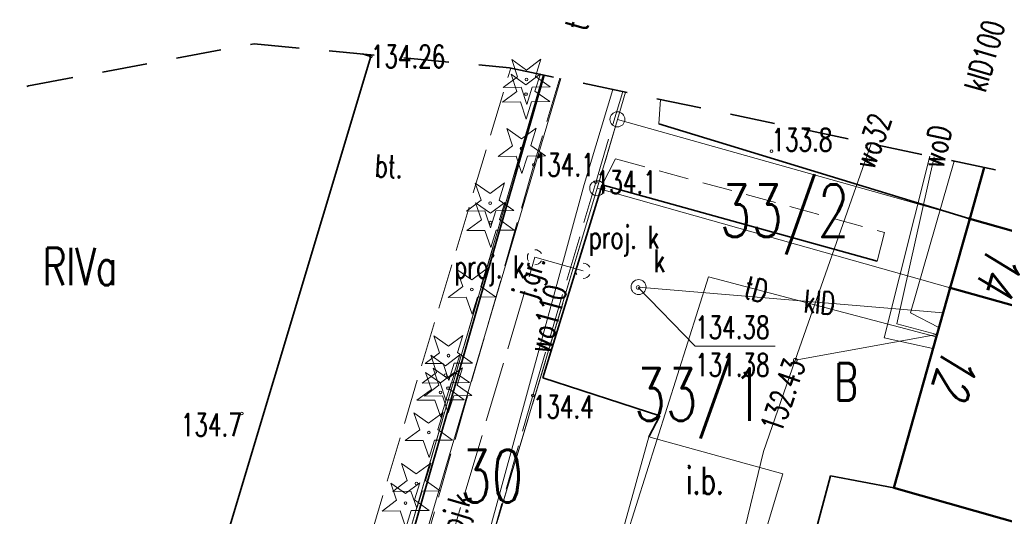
# Model space of a CAD drawing. Header units: metres. Extents: x 7471162 to 7473271, y 5962027 to 5964034.
# Tile 6 of 75: x 7471194 to 7471226, y 5963911 to 5963927. Entities that reach past the tile are written whole.
import ezdxf
from ezdxf.enums import TextEntityAlignment as Align

# ---------------------------------------------------------------- set-up
doc = ezdxf.new("R2010")
doc.units = ezdxf.units.M
doc.header["$MEASUREMENT"] = 0
for name, pattern in [('2_1', [0]), ('2_BUIB12_02', [0]), ('2_BUIB12_03', [0]), ('2_KTJZ01', [2, 1.5, -0.5]), ('2_KTOK02', [2.5, 1.5, -1]), ('2_KTOK05_01', [7.5, 7.5]), ('2_KTPL01', [2, 1.5, -0.5]), ('2_PTTL', [1.5, 1, -0.5]), ('3_EGBB01', [0]), ('4', [2.5, 1.5, -1]), ('4_1', [0]), ('4_SUPB_P_01', [2.5, 2, -0.5]), ('4_SUPE_01', [0]), ('4_SUPK_01', [0]), ('4_SUPK_P_01', [2.5, 2, -0.5]), ('4_SUPT_01', [0]), ('4_SUPW_01', [0]), ('GDE', [0]), ('GUK', [2, 1.5, -0.5])]:
    doc.linetypes.add(name, pattern=pattern)
doc.layers.get('0').update_dxf_attribs({"color": 250, "linetype": 'CONTINUOUS', "lineweight": 100})
for name, color, linetype, lineweight in [('BUIB_E_T_6', 7, 'CONTINUOUS', 18), ('BUIB_L_10', 7, '2_BUIB12_02', 25), ('Dzialki', 7, 'GDE', 18), ('EADTD_T_0_a', 214, 'CONTINUOUS', 25), ('EGBB_L_0', 34, '3_EGBB01', 50), ('Kontury', 90, 'GUK', 18), ('KTJZ_E_T_0', 7, 'CONTINUOUS', 15), ('KTJZ_L_0', 7, '2_KTJZ01', 18), ('KTOK_L_1', 7, '2_1', 18), ('KTOK_L_4', 7, '2_KTOK05_01', 35), ('KTPL_E_T_0', 7, 'CONTINUOUS', 15), ('KTPL_L_0', 7, '2_KTPL01', 18), ('LINIE_L_1', 90, '4', 35), ('Numery_dzialek', 7, 'CONTINUOUS', 18), ('Numery_konturow', 90, 'CONTINUOUS', 13), ('OBOP_T_0', 3, 'CONTINUOUS', 18), ('PTTL_L_4', 7, '2_PTTL', 18), ('Punkty', 7, 'CONTINUOUS', 18), ('RTPW_T_0', 7, 'CONTINUOUS', 15), ('RTPW_T_1', 7, 'CONTINUOUS', 15), ('SUPE_L_3', 1, '4_SUPE_01', 18), ('SUPK_E_T_1', 34, 'CONTINUOUS', 15), ('SUPK_L_1', 34, '4_SUPK_01', 18), ('SUPP_E_T_4', 34, 'CONTINUOUS', 15), ('SUPP_L_4', 34, '4_SUPK_P_01', 18), ('SUPS_E_T_4', 34, 'CONTINUOUS', 18), ('SUPS_T_4', 34, 'CONTINUOUS', 18), ('SUPT_E_T_0', 30, 'CONTINUOUS', 15), ('SUPT_L_0', 30, '4_SUPT_01', 18), ('SUPW_E_T_0', 5, 'CONTINUOUS', 15), ('SUPW_L_0', 5, '4_SUPW_01', 18), ('SUTK_T_0', 34, 'CONTINUOUS', 18), ('SUTW_T_0', 5, 'CONTINUOUS', 18), ('SUUK_E_T_9', 34, 'CONTINUOUS', 15), ('SUUK_T_2', 34, 'CONTINUOUS', 18)]:
    doc.layers.add(name, color=color, linetype=linetype, lineweight=lineweight)
doc.styles.get("Standard").update_dxf_attribs({"font": 'Simplex.SHX', "width": 0.75})

# ---------------------------------------------------------------- blocks, each defined once
blk = doc.blocks.new('GRT')
at = {"linetype": 'Continuous'}
blk.add_circle((0, 0), 0.25, dxfattribs=at)
blk = doc.blocks.new('GRO')
at = {"linetype": 'Continuous'}
blk.add_circle((0, 0), 0.045, dxfattribs=at)
blk = doc.blocks.new('2_OBOP01_01')
at = {"linetype": 'Continuous'}
for p, q in [((-0.3012, 0.09375), (-0.4937, 0.6621)), ((-0.4937, 0.6621), (-0.0039, 0.31545)), ((-0.0039, 0.31545), (0.4771, 0.67415)), ((0.4771, 0.67415), (0.2988, 0.1012)), ((-0.78225, -0.26495), (-0.3012, 0.09375)), ((0.2988, 0.1012), (0.7886, -0.24545)), ((-0.18225, -0.2575), (-0.78225, -0.26495)), ((0.01025, -0.82585), (-0.18225, -0.2575)), ((0.1886, -0.2529), (0.01025, -0.82585)), ((0.7886, -0.24545), (0.1886, -0.2529))]:
    blk.add_line(p, q, dxfattribs=at)
blk.add_circle((0, 0), 0.045, dxfattribs=at)
blk = doc.blocks.new('2_RTPW01')
at = {"linetype": 'Continuous'}
blk.add_circle((0, 0), 0.045, dxfattribs=at)
blk = doc.blocks.new('2_RTPW02')
at = {"linetype": 'Continuous'}
blk.add_circle((0, 0), 0.045, dxfattribs=at)
blk = doc.blocks.new('4_SUUS_P_05')
at = {"linetype": 'Continuous'}
for start, end in [(149.4064, 210.4809), (30.0857, 90.1805), (269.3333, 330.3412)]:
    blk.add_arc((0, 0), 0.25, start, end, dxfattribs=at)
blk = doc.blocks.new('4_SUPS01_05')
at = {"linetype": 'Continuous'}
blk.add_circle((0, 0), 0.0625, dxfattribs=at)
blk = doc.blocks.new('4_SUUS15_05')
at = {"linetype": 'Continuous'}
blk.add_circle((0, 0), 0.25, dxfattribs=at)

msp = doc.modelspace()

# ---------------------------------------------------------------- linework, layer by layer
at = {"layer": 'BUIB_L_10', "linetype": '2_BUIB12_03', "lineweight": 0}
for p, q in [((7471213.704, 5963910.337), (7471214.544, 5963913.367)), ((7471214.544, 5963913.367), (7471218.993, 5963912.137)), ((7471218.993, 5963912.137), (7471218.083, 5963909.117))]:
    msp.add_line(p, q, dxfattribs=at)
at = {"layer": 'Dzialki'}
for p, q in [((7471204.46, 5963902.89), (7471211.039, 5963925.4)), ((7471213.5, 5963923.92), (7471213.771, 5963924.826)), ((7471212.83, 5963921.63), (7471213.5, 5963923.92)), ((7471225.2, 5963920.62), (7471213.5, 5963923.92)), ((7471209.41, 5963910.21), (7471212.83, 5963921.63)), ((7471224.55, 5963918.32), (7471212.83, 5963921.63)), ((7471230.23, 5963919.19), (7471225.2, 5963920.62)), ((7471235.93, 5963915.11), (7471224.55, 5963918.32))]:
    msp.add_line(p, q, dxfattribs=at)
at = {"layer": 'EGBB_L_0', "linetype": '3_EGBB01'}
for p, q in [((7471225.204, 5963920.619), (7471225.682, 5963922.322)), ((7471224.55, 5963918.324), (7471225.204, 5963920.619)), ((7471225.204, 5963920.619), (7471230.234, 5963919.194)), ((7471222.683, 5963911.667), (7471224.55, 5963918.324)), ((7471224.55, 5963918.324), (7471235.933, 5963915.113)), ((7471234.052, 5963908.457), (7471222.683, 5963911.667))]:
    msp.add_line(p, q, dxfattribs=at)
at = {"layer": 'Kontury'}
for p, q in [((7471204.46, 5963902.89), (7471211.039, 5963925.4)), ((7471213.771, 5963924.826), (7471213.5, 5963923.92)), ((7471213.5, 5963923.92), (7471212.83, 5963921.63)), ((7471212.83, 5963921.63), (7471209.41, 5963910.21))]:
    msp.add_line(p, q, dxfattribs=at)
at = {"layer": 'KTJZ_L_0', "linetype": '2_KTJZ01'}
for p, q in [((7471211.583, 5963925.286), (7471210.725, 5963922.412)), ((7471212.783, 5963921.826), (7471213.676, 5963924.846)), ((7471210.725, 5963922.412), (7471205.034, 5963902.545)), ((7471210.69, 5963914.74), (7471212.783, 5963921.826)), ((7471207.054, 5963902.015), (7471210.69, 5963914.74))]:
    msp.add_line(p, q, dxfattribs=at)
at = {"layer": 'KTOK_L_1', "linetype": '2_KTOK02'}
msp.add_line((7471214.936, 5963924.581), (7471214.874, 5963923.766), dxfattribs=at)
at = {"layer": 'KTOK_L_4', "linetype": '2_KTOK05_01'}
for p, q in [((7471198.755, 5963904.146), (7471205.314, 5963926.012)), ((7471205.314, 5963926.012), (7471205.026, 5963926.095)), ((7471211.064, 5963925.394), (7471204.604, 5963902.868)), ((7471214.874, 5963923.766), (7471225.203, 5963920.616)), ((7471212.994, 5963921.74), (7471211.023, 5963915.329)), ((7471222.124, 5963919.203), (7471212.994, 5963921.74)), ((7471211.023, 5963915.329), (7471214.913, 5963914.061)), ((7471214.913, 5963914.061), (7471214.544, 5963913.367)), ((7471218.691, 5963904.983), (7471220.574, 5963912.076)), ((7471220.574, 5963912.076), (7471222.683, 5963911.667))]:
    msp.add_line(p, q, dxfattribs=at)
at = {"layer": 'KTPL_L_0', "linetype": '2_KTPL01'}
for p, q in [((7471205.314, 5963926.012), (7471198.755, 5963904.146)), ((7471205.026, 5963926.095), (7471205.314, 5963926.012)), ((7471205.278, 5963909.978), (7471209.956, 5963925.627))]:
    msp.add_line(p, q, dxfattribs=at)
at = {"layer": 'LINIE_L_1', "linetype": '4'}
for p, q in [((7471193.943, 5963925.035), (7471201.434, 5963926.432)), ((7471201.434, 5963926.432), (7471209.914, 5963925.636)), ((7471209.914, 5963925.636), (7471251.295, 5963916.939)), ((7471187.045, 5963921.942), (7471193.943, 5963925.035))]:
    msp.add_line(p, q, dxfattribs=at)
at = {"layer": 'PTTL_L_4', "linetype": '2_PTTL'}
for p, q in [((7471212.994, 5963921.74), (7471213.442, 5963922.606)), ((7471213.442, 5963922.606), (7471222.371, 5963920.163)), ((7471222.124, 5963919.203), (7471212.994, 5963921.74)), ((7471222.371, 5963920.163), (7471222.124, 5963919.203))]:
    msp.add_line(p, q, dxfattribs=at)
at = {"layer": 'SUPE_L_3', "linetype": '4_SUPE_01'}
for p, q in [((7471223.874, 5963922.702), (7471222.359, 5963916.66)), ((7471222.359, 5963916.66), (7471223.982, 5963916.3))]:
    msp.add_line(p, q, dxfattribs=at)
at = {"layer": 'SUPK_L_1', "linetype": '4_SUPK_01'}
for p, q in [((7471224.686, 5963922.532), (7471223.234, 5963917.493)), ((7471214.204, 5963918.346), (7471224.317, 5963917.493)), ((7471223.234, 5963917.493), (7471224.178, 5963916.999))]:
    msp.add_line(p, q, dxfattribs=at)
at = {"layer": 'SUPK_L_1', "linetype": '4_1'}
for p, q in [((7471223.234, 5963917.493), (7471224.686, 5963922.532)), ((7471214.204, 5963918.346), (7471224.317, 5963917.493)), ((7471224.178, 5963916.999), (7471223.234, 5963917.493))]:
    msp.add_line(p, q, dxfattribs=at)
at = {"layer": 'SUPP_L_4', "linetype": '4_SUPK_P_01'}
for p, q in [((7471204.173, 5963897.117), (7471210.759, 5963919.337)), ((7471210.759, 5963919.337), (7471212.365, 5963918.886))]:
    msp.add_line(p, q, dxfattribs=at)
at = {"layer": 'SUPP_L_4', "linetype": '4_SUPB_P_01'}
for p, q in [((7471204.173, 5963897.117), (7471210.759, 5963919.337)), ((7471210.759, 5963919.337), (7471212.365, 5963918.886))]:
    msp.add_line(p, q, dxfattribs=at)
at = {"layer": 'SUPT_L_0', "linetype": '4_SUPT_01'}
for p, q in [((7471204.824, 5963902.278), (7471211.617, 5963925.278)), ((7471209.942, 5963897.857), (7471216.523, 5963918.685)), ((7471216.523, 5963918.685), (7471224.091, 5963916.689))]:
    msp.add_line(p, q, dxfattribs=at)
at = {"layer": 'SUPW_L_0', "linetype": '4_SUPW_01'}
for p, q in [((7471212.394, 5963921.756), (7471213.353, 5963924.913)), ((7471219.41, 5963915.911), (7471221.929, 5963923.111)), ((7471224.022, 5963922.671), (7471222.784, 5963917.121)), ((7471207.094, 5963902.368), (7471212.394, 5963921.756)), ((7471222.784, 5963917.121), (7471224.114, 5963916.769)), ((7471219.41, 5963915.911), (7471224.113, 5963916.768)), ((7471218.351, 5963912.885), (7471219.41, 5963915.911)), ((7471215.195, 5963899.778), (7471218.351, 5963912.885))]:
    msp.add_line(p, q, dxfattribs=at)
at = {"layer": 'SUPW_L_0', "linetype": '4_1'}
for p, q in [((7471213.353, 5963924.913), (7471212.394, 5963921.756)), ((7471219.41, 5963915.911), (7471221.929, 5963923.111)), ((7471222.784, 5963917.121), (7471224.022, 5963922.671)), ((7471212.394, 5963921.756), (7471207.094, 5963902.368)), ((7471224.114, 5963916.769), (7471222.784, 5963917.121)), ((7471219.41, 5963915.911), (7471224.113, 5963916.768)), ((7471218.351, 5963912.885), (7471219.41, 5963915.911)), ((7471215.195, 5963899.778), (7471218.351, 5963912.885))]:
    msp.add_line(p, q, dxfattribs=at)
at = {"layer": 'SUTK_T_0', "linetype": 'Continuous'}
for p, q in [((7471214.19, 5963918.333), (7471216.079, 5963916.382)), ((7471216.079, 5963916.382), (7471218.739, 5963916.382))]:
    msp.add_line(p, q, dxfattribs=at)

# ---------------------------------------------------------------- block references
at = {"layer": 'OBOP_T_0'}
for p in [(7471210.484, 5963925.245), (7471210.464, 5963924.755), (7471210.321, 5963922.952), (7471209.274, 5963921.136), (7471209.284, 5963920.486), (7471208.664, 5963918.266), (7471207.894, 5963916.066), (7471207.794, 5963915.416), (7471207.874, 5963914.986), (7471207.624, 5963914.846), (7471207.234, 5963913.507), (7471206.824, 5963911.817), (7471206.464, 5963911.167)]:
    msp.add_blockref('2_OBOP01_01', p, dxfattribs=at)
at = {"layer": 'Punkty'}
for name, p in [('GRT', (7471213.5, 5963923.92)), ('GRT', (7471212.83, 5963921.63)), ('GRO', (7471225.2, 5963920.62)), ('GRO', (7471224.55, 5963918.32))]:
    msp.add_blockref(name, p, dxfattribs=at)
at = {"layer": 'RTPW_T_0'}
for p in [(7471218.616, 5963922.866), (7471210.72, 5963922.41), (7471212.78, 5963921.83), (7471210.69, 5963914.74), (7471201.026, 5963914.14)]:
    msp.add_blockref('2_RTPW01', p, dxfattribs=at)
at = {"layer": 'RTPW_T_1'}
msp.add_blockref('2_RTPW02', (7471205.31, 5963926.01), dxfattribs=at)
at = {"layer": 'SUPS_T_4'}
for p in [(7471210.759, 5963919.337), (7471212.365, 5963918.886)]:
    msp.add_blockref('4_SUUS_P_05', p, dxfattribs=at)
at = {"layer": 'SUTK_T_0'}
msp.add_blockref('4_SUPS01_05', (7471214.19, 5963918.333), dxfattribs=at)
at = {"layer": 'SUTW_T_0'}
msp.add_blockref('4_SUPS01_05', (7471219.41, 5963915.911), dxfattribs=at)
at = {"layer": 'SUUK_T_2'}
msp.add_blockref('4_SUUS15_05', (7471214.204, 5963918.346), dxfattribs=at)

# ---------------------------------------------------------------- texts
at = {"layer": 'BUIB_E_T_6', "width": 0.7}
msp.add_text('i.b.', height=0.9, dxfattribs=at).set_placement((7471215.773, 5963911.465))
at = {"layer": 'EADTD_T_0_a', "oblique": 15, "width": 0.7}
for s, rotation, p in [('14', 253.8541, (7471225.626, 5963919.113)), ('12', 253.3008, (7471224.149, 5963915.719))]:
    msp.add_text(s, height=1.25, rotation=rotation, dxfattribs=at).set_placement(p, align=Align.CENTER)
at = {"layer": 'KTJZ_E_T_0', "width": 0.7}
msp.add_text('j.gr.', height=0.75, rotation=73.4956, dxfattribs=at).set_placement((7471210.655, 5963918.657), align=Align.MIDDLE)
at = {"layer": 'KTPL_E_T_0', "width": 0.7}
msp.add_text('bt.', height=0.75, rotation=357.2186, dxfattribs=at).set_placement((7471205.914, 5963922.363), align=Align.MIDDLE)
at = {"layer": 'Numery_dzialek', "width": 0.7}
for s, p in [('33/2', (7471216.9, 5963921.76)), ('33/1', (7471214.06, 5963915.65)), ('30', (7471208.273, 5963912.939))]:
    msp.add_text(s, height=1.75, dxfattribs=at).set_placement(p, align=Align.TOP_LEFT)
at = {"layer": 'Numery_konturow', "width": 0.7}
for s, p in [('RIVa', (7471194.414, 5963918.404)), ('B', (7471220.702, 5963914.571))]:
    msp.add_text(s, height=1.25, dxfattribs=at).set_placement(p)
at = {"layer": 'RTPW_T_0', "width": 0.7}
msp.add_text('133.8', height=0.75, dxfattribs=at).set_placement((7471218.616, 5963922.866))
for p in [(7471210.72, 5963922.41), (7471212.78, 5963921.83)]:
    msp.add_text('134.1', height=0.75, dxfattribs=at).set_placement(p, align=Align.MIDDLE_LEFT)
msp.add_text('134.4', height=0.75, dxfattribs=at).set_placement((7471210.69, 5963914.74), align=Align.TOP_LEFT)
msp.add_text('134.7', height=0.75, dxfattribs=at).set_placement((7471201.026, 5963914.14), align=Align.TOP_RIGHT)
at = {"layer": 'RTPW_T_1', "width": 0.7}
msp.add_text('134.26', height=0.75, dxfattribs=at).set_placement((7471205.31, 5963926.01), align=Align.MIDDLE_LEFT)
at = {"layer": 'SUPK_E_T_1', "width": 0.7}
for s, rotation, p in [('klD100', 73.9219, (7471225.693, 5963926.027)), ('klD', 355.1796, (7471220.215, 5963917.839))]:
    msp.add_text(s, height=0.75, rotation=rotation, dxfattribs=at).set_placement(p, align=Align.MIDDLE)
at = {"layer": 'SUPP_E_T_4', "width": 0.7}
msp.add_text('proj.k', height=0.75, rotation=73.4187, dxfattribs=at).set_placement((7471208.133, 5963910.493), align=Align.MIDDLE)
at = {"layer": 'SUPS_E_T_4', "width": 0.7}
for p in [(7471214.893, 5963920.38), (7471210.424, 5963919.396)]:
    msp.add_text('proj. k', height=0.75, dxfattribs=at).set_placement(p, align=Align.TOP_RIGHT)
at = {"layer": 'SUPT_E_T_0', "width": 0.7}
for s, rotation, p in [('t', 74.5939, (7471212.141, 5963927.05)), ('tD', 345.226, (7471218.11, 5963918.267))]:
    msp.add_text(s, height=0.75, rotation=rotation, dxfattribs=at).set_placement(p, align=Align.MIDDLE)
at = {"layer": 'SUPW_E_T_0', "width": 0.7}
for s, rotation, p in [('wo32', 70.7164, (7471221.961, 5963923.201)), ('woD', 77.4191, (7471224.1, 5963923.02)), ('wo110', 74.7119, (7471211.174, 5963917.291))]:
    msp.add_text(s, height=0.75, rotation=rotation, dxfattribs=at).set_placement(p, align=Align.MIDDLE)
at = {"layer": 'SUTK_T_0', "width": 0.7}
for s, p in [('134.38', (7471216.079, 5963917.382)), ('131.38', (7471216.079, 5963916.132))]:
    msp.add_text(s, height=0.75, dxfattribs=at).set_placement(p, align=Align.TOP_LEFT)
at = {"layer": 'SUTW_T_0', "width": 0.7}
msp.add_text('132.43', height=0.75, rotation=70.4626, dxfattribs=at).set_placement((7471219.41, 5963915.911), align=Align.MIDDLE_RIGHT)
at = {"layer": 'SUUK_E_T_9', "width": 0.7}
msp.add_text('k', height=0.75, dxfattribs=at).set_placement((7471214.704, 5963918.846))

doc.saveas('drawing.dxf')
